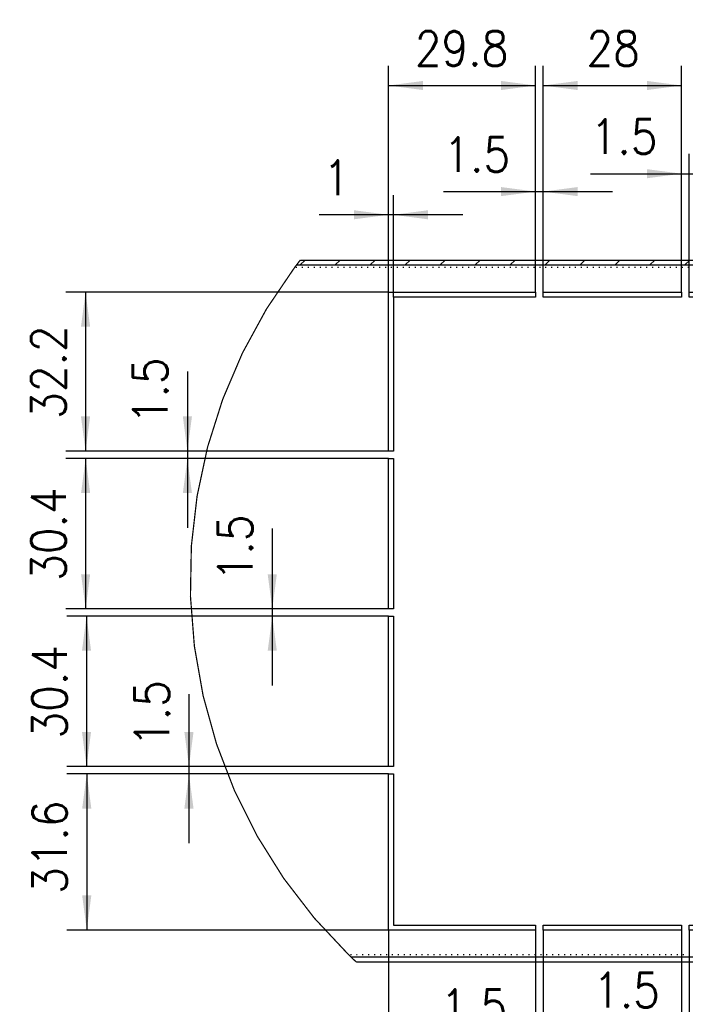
# Model space of a CAD drawing. Header units: inches. Extents: x -1375 to -186, y -85 to 756.
# Tile 11 of 20: x -639 to -572, y 14 to 114. Entities that reach past the tile are written whole.
import ezdxf

# ---------------------------------------------------------------- set-up
doc = ezdxf.new("R2010")
doc.units = ezdxf.units.IN
doc.linetypes.add('DOTTED', pattern=[1, 0, -1])
doc.layers.add('1', color=7, linetype='Continuous')
doc.styles.add('CONVERTER_11', font='txt.shx', dxfattribs={"width": 0.9})
doc.dimstyles.new('ME10_DIM_184', dxfattribs={"dimtxt": 7, "dimasz": 7, "dimexe": 4, "dimexo": 0, "dimgap": 4, "dimtad": 1, "dimdec": 1, "dimdsep": 46, "dimtxsty": 'CONVERTER_11', "dimsah": 1, "dimcen": 0.09, "dimclrd": 2, "dimclre": 2, "dimclrt": 7, "dimadec": 0, "dimazin": 0, "dimtfac": 1, "dimtdec": 4, "dimtix": 1, "dimtmove": 0, "dimatfit": 3, "dimfxl": 1, "dimtolj": 1, "dimtzin": 0, "dimarcsym": 0})
doc.dimstyles.new('ME10_DIM_185', dxfattribs={"dimtxt": 7, "dimasz": 7, "dimexe": 4, "dimexo": 0, "dimgap": 4, "dimtad": 1, "dimdec": 1, "dimdsep": 46, "dimtxsty": 'CONVERTER_11', "dimsah": 1, "dimcen": 0.09, "dimclrd": 2, "dimclre": 2, "dimclrt": 7, "dimadec": 0, "dimazin": 0, "dimtfac": 1, "dimtdec": 4, "dimtix": 1, "dimtmove": 0, "dimatfit": 3, "dimfxl": 1, "dimtolj": 1, "dimtzin": 0, "dimarcsym": 0})
doc.dimstyles.new('ME10_DIM_186', dxfattribs={"dimtxt": 7, "dimasz": 7, "dimexe": 4, "dimexo": 0, "dimgap": 4, "dimtad": 1, "dimdec": 1, "dimdsep": 46, "dimtxsty": 'CONVERTER_11', "dimsah": 1, "dimcen": 0.09, "dimclrd": 2, "dimclre": 2, "dimclrt": 7, "dimadec": 0, "dimazin": 0, "dimtfac": 1, "dimtdec": 4, "dimtix": 1, "dimtmove": 0, "dimatfit": 3, "dimfxl": 1, "dimtolj": 1, "dimtzin": 0, "dimarcsym": 0})
doc.dimstyles.new('ME10_DIM_187', dxfattribs={"dimtxt": 7, "dimasz": 7, "dimexe": 4, "dimexo": 0, "dimgap": 4, "dimtad": 1, "dimdec": 1, "dimdsep": 46, "dimtxsty": 'CONVERTER_11', "dimsah": 1, "dimcen": 0.09, "dimclrd": 2, "dimclre": 2, "dimclrt": 7, "dimadec": 0, "dimazin": 0, "dimtfac": 1, "dimtdec": 4, "dimtix": 1, "dimtmove": 0, "dimatfit": 3, "dimfxl": 1, "dimtolj": 1, "dimtzin": 0, "dimarcsym": 0})
doc.dimstyles.new('ME10_DIM_188', dxfattribs={"dimtxt": 7, "dimasz": 7, "dimexe": 4, "dimexo": 0, "dimgap": 4, "dimtad": 1, "dimdec": 1, "dimdsep": 46, "dimtxsty": 'CONVERTER_11', "dimsah": 1, "dimcen": 0.09, "dimclrd": 2, "dimclre": 2, "dimclrt": 7, "dimadec": 0, "dimazin": 0, "dimtfac": 1, "dimtdec": 4, "dimtix": 1, "dimtmove": 0, "dimatfit": 3, "dimfxl": 1, "dimtolj": 1, "dimtzin": 0, "dimarcsym": 0})
doc.dimstyles.new('ME10_DIM_189', dxfattribs={"dimtxt": 7, "dimasz": 7, "dimexe": 4, "dimexo": 0, "dimgap": 4, "dimtad": 1, "dimdec": 1, "dimdsep": 46, "dimtxsty": 'CONVERTER_11', "dimsah": 1, "dimcen": 0.09, "dimclrd": 2, "dimclre": 2, "dimclrt": 7, "dimadec": 0, "dimazin": 0, "dimtfac": 1, "dimtdec": 4, "dimtix": 1, "dimtmove": 0, "dimatfit": 3, "dimfxl": 1, "dimtolj": 1, "dimtzin": 0, "dimarcsym": 0})
doc.dimstyles.new('ME10_DIM_190', dxfattribs={"dimtxt": 7, "dimasz": 7, "dimexe": 4, "dimexo": 0, "dimgap": 4, "dimtad": 1, "dimdec": 1, "dimdsep": 46, "dimtxsty": 'CONVERTER_11', "dimsah": 1, "dimcen": 0.09, "dimclrd": 2, "dimclre": 2, "dimclrt": 7, "dimadec": 0, "dimazin": 0, "dimtfac": 1, "dimtdec": 4, "dimtix": 1, "dimtmove": 0, "dimatfit": 3, "dimfxl": 1, "dimtolj": 1, "dimtzin": 0, "dimarcsym": 0})
doc.dimstyles.new('ME10_DIM_191', dxfattribs={"dimtxt": 7, "dimasz": 7, "dimexe": 4, "dimexo": 0, "dimgap": 4, "dimtad": 1, "dimdec": 1, "dimdsep": 46, "dimtxsty": 'CONVERTER_11', "dimsah": 1, "dimcen": 0.09, "dimclrd": 2, "dimclre": 2, "dimclrt": 7, "dimadec": 0, "dimazin": 0, "dimtfac": 1, "dimtdec": 4, "dimtix": 1, "dimtmove": 0, "dimatfit": 3, "dimfxl": 1, "dimtolj": 1, "dimtzin": 0, "dimarcsym": 0})
doc.dimstyles.new('ME10_DIM_198', dxfattribs={"dimtxt": 7, "dimasz": 7, "dimexe": 4, "dimexo": 0, "dimgap": 4, "dimtad": 1, "dimdec": 1, "dimdsep": 46, "dimtxsty": 'CONVERTER_11', "dimsah": 1, "dimcen": 0.09, "dimclrd": 2, "dimclre": 2, "dimclrt": 7, "dimadec": 0, "dimazin": 0, "dimtfac": 1, "dimtdec": 4, "dimtix": 1, "dimtmove": 0, "dimatfit": 3, "dimfxl": 1, "dimtolj": 1, "dimtzin": 0, "dimarcsym": 0})
doc.dimstyles.new('ME10_DIM_199', dxfattribs={"dimtxt": 7, "dimasz": 7, "dimexe": 4, "dimexo": 0, "dimgap": 4, "dimtad": 1, "dimdec": 1, "dimdsep": 46, "dimtxsty": 'CONVERTER_11', "dimsah": 1, "dimcen": 0.09, "dimclrd": 2, "dimclre": 2, "dimclrt": 7, "dimadec": 0, "dimazin": 0, "dimtfac": 1, "dimtdec": 4, "dimtix": 1, "dimtmove": 0, "dimatfit": 3, "dimfxl": 1, "dimtolj": 1, "dimtzin": 0, "dimarcsym": 0})
doc.dimstyles.new('ME10_DIM_200', dxfattribs={"dimtxt": 7, "dimasz": 7, "dimexe": 4, "dimexo": 0, "dimgap": 4, "dimtad": 1, "dimdec": 1, "dimdsep": 46, "dimtxsty": 'CONVERTER_11', "dimsah": 1, "dimcen": 0.09, "dimclrd": 2, "dimclre": 2, "dimclrt": 7, "dimadec": 0, "dimazin": 0, "dimtfac": 1, "dimtdec": 4, "dimtix": 1, "dimtmove": 0, "dimatfit": 3, "dimfxl": 1, "dimtolj": 1, "dimtzin": 0, "dimarcsym": 0})
doc.dimstyles.new('ME10_DIM_201', dxfattribs={"dimtxt": 7, "dimasz": 7, "dimexe": 4, "dimexo": 0, "dimgap": 4, "dimtad": 1, "dimdec": 1, "dimdsep": 46, "dimtxsty": 'CONVERTER_11', "dimsah": 1, "dimcen": 0.09, "dimclrd": 2, "dimclre": 2, "dimclrt": 7, "dimadec": 0, "dimazin": 0, "dimtfac": 1, "dimtdec": 4, "dimtix": 1, "dimtmove": 0, "dimatfit": 3, "dimfxl": 1, "dimtolj": 1, "dimtzin": 0, "dimarcsym": 0})
doc.dimstyles.new('ME10_DIM_212', dxfattribs={"dimtxt": 7, "dimasz": 7, "dimexe": 4, "dimexo": 0, "dimgap": 4, "dimtad": 1, "dimdec": 1, "dimdsep": 46, "dimtxsty": 'CONVERTER_11', "dimsah": 1, "dimcen": 0.09, "dimclrd": 2, "dimclre": 2, "dimclrt": 7, "dimadec": 0, "dimazin": 0, "dimtfac": 1, "dimtdec": 4, "dimtix": 1, "dimtmove": 0, "dimatfit": 3, "dimfxl": 1, "dimtolj": 1, "dimtzin": 0, "dimarcsym": 0})
doc.dimstyles.new('ME10_DIM_213', dxfattribs={"dimtxt": 7, "dimasz": 7, "dimexe": 4, "dimexo": 0, "dimgap": 4, "dimtad": 1, "dimdec": 1, "dimdsep": 46, "dimtxsty": 'CONVERTER_11', "dimsah": 1, "dimcen": 0.09, "dimclrd": 2, "dimclre": 2, "dimclrt": 7, "dimadec": 0, "dimazin": 0, "dimtfac": 1, "dimtdec": 4, "dimtix": 1, "dimtmove": 0, "dimatfit": 3, "dimfxl": 1, "dimtolj": 1, "dimtzin": 0, "dimarcsym": 0})
doc.dimstyles.new('ME10_DIM_216', dxfattribs={"dimtxt": 7, "dimasz": 7, "dimexe": 4, "dimexo": 0, "dimgap": 4, "dimtad": 1, "dimdec": 1, "dimdsep": 46, "dimtxsty": 'CONVERTER_11', "dimsah": 1, "dimcen": 0.09, "dimclrd": 2, "dimclre": 2, "dimclrt": 7, "dimadec": 0, "dimazin": 0, "dimtfac": 1, "dimtdec": 4, "dimtix": 1, "dimtmove": 0, "dimatfit": 3, "dimfxl": 1, "dimtolj": 1, "dimtzin": 0, "dimarcsym": 0})
doc.dimstyles.new('ME10_DIM_217', dxfattribs={"dimtxt": 7, "dimasz": 7, "dimexe": 4, "dimexo": 0, "dimgap": 4, "dimtad": 1, "dimdec": 1, "dimdsep": 46, "dimtxsty": 'CONVERTER_11', "dimsah": 1, "dimcen": 0.09, "dimclrd": 2, "dimclre": 2, "dimclrt": 7, "dimadec": 0, "dimazin": 0, "dimtfac": 1, "dimtdec": 4, "dimtix": 1, "dimtmove": 0, "dimatfit": 3, "dimfxl": 1, "dimtolj": 1, "dimtzin": 0, "dimarcsym": 0})

# ---------------------------------------------------------------- blocks, each defined once
blk = doc.blocks.new('213223A-27A_cassaforma__13', base_point=(-1244.41, 36.87))
at = {"linetype": 'Continuous'}
h = blk.add_hatch(dxfattribs=at)
h.set_pattern_fill('_USER', color=253, scale=5, angle=45, pattern_type=0)
h.set_pattern_definition([(45, (0, 0), (-3.535534, 3.535534), [])])
edge = h.paths.add_edge_path()
edge.add_line((-1061.71, 177.51), (-1061.71, 42.16))
edge.add_arc((-1138.79, 114.19), 105.5, 316.5237, 316.9396, ccw=False)
edge.add_arc((-1138.79, 114.19), 105.5, 316.1499, 316.5237, ccw=False)
edge.add_line((-1062.71, 41.11), (-1062.71, 177.51))
edge.add_arc((-1063.21, 177.51), 0.5, 0, 90)
edge.add_line((-1063.21, 178.01), (-1064.31, 178.01))
edge.add_line((-1064.31, 178.01), (-1222.8, 178.01))
edge.add_arc((-1138.79, 114.19), 105.5, 142.0943, 142.7795, ccw=False)
edge.add_line((-1222.03, 179.01), (-1063.21, 179.01))
edge.add_arc((-1063.21, 177.51), 1.5, 0, 90, ccw=False)
at = {"color": 3, "linetype": 'DOTTED'}
for p, q in [((-1064.31, 177.51), (-1223.18, 177.51)), ((-1064.31, 39.48), (-1064.31, 177.51)), ((-1065.31, 38.49), (-1212.27, 38.49))]:
    blk.add_line(p, q, dxfattribs=at)
at = {"color": 7, "linetype": 'Continuous'}
for p, q in [((-1222.8, 178.01), (-1064.31, 178.01)), ((-1222.03, 179.01), (-1063.21, 179.01)), ((-1064.31, 178.01), (-1063.21, 178.01)), ((-1064.31, 178.01), (-1064.31, 177.51)), ((-1063.81, 177.51), (-1064.31, 177.51)), ((-1063.81, 39.98), (-1063.81, 177.51)), ((-1063.81, 177.51), (-1062.81, 177.51)), ((-1062.81, 41), (-1062.81, 177.51)), ((-1062.71, 41.11), (-1062.71, 177.51)), ((-1061.71, 42.16), (-1061.71, 177.51)), ((-1204.21, 172.51), (-1174.46, 172.51)), ((-1204.21, 140.36), (-1204.21, 172.51)), ((-1174.46, 171.51), (-1203.21, 171.51)), ((-1203.21, 171.51), (-1203.21, 140.36)), ((-1174.46, 172.51), (-1174.46, 171.51)), ((-1172.96, 171.51), (-1172.96, 172.51)), ((-1172.96, 172.51), (-1144.96, 172.51)), ((-1144.96, 171.51), (-1172.96, 171.51)), ((-1144.96, 172.51), (-1144.96, 171.51)), ((-1143.46, 171.51), (-1143.46, 172.51)), ((-1143.46, 172.51), (-1115.46, 172.51)), ((-1115.46, 171.51), (-1143.46, 171.51)), ((-1115.46, 172.51), (-1115.46, 171.51)), ((-1113.96, 172.51), (-1083.21, 172.51)), ((-1113.96, 171.51), (-1113.96, 172.51)), ((-1084.21, 171.51), (-1113.96, 171.51)), ((-1084.21, 140.36), (-1084.21, 171.51)), ((-1083.21, 172.51), (-1083.21, 140.36)), ((-1203.21, 140.36), (-1204.21, 140.36)), ((-1083.21, 140.36), (-1084.21, 140.36)), ((-1204.21, 138.86), (-1203.21, 138.86)), ((-1204.21, 108.46), (-1204.21, 138.86)), ((-1203.21, 138.86), (-1203.21, 108.46)), ((-1084.21, 138.86), (-1083.21, 138.86)), ((-1084.21, 108.46), (-1084.21, 138.86)), ((-1083.21, 138.86), (-1083.21, 108.46)), ((-1203.21, 108.46), (-1204.21, 108.46)), ((-1083.21, 108.46), (-1084.21, 108.46)), ((-1204.21, 76.56), (-1204.21, 106.96)), ((-1204.21, 106.96), (-1203.21, 106.96)), ((-1203.21, 106.96), (-1203.21, 76.56)), ((-1084.21, 76.56), (-1084.21, 106.96)), ((-1084.21, 106.96), (-1083.21, 106.96)), ((-1083.21, 106.96), (-1083.21, 76.56)), ((-1203.21, 76.56), (-1204.21, 76.56)), ((-1083.21, 76.56), (-1084.21, 76.56)), ((-1204.21, 43.49), (-1204.21, 75.06)), ((-1204.21, 75.06), (-1203.21, 75.06)), ((-1203.21, 75.06), (-1203.21, 44.49)), ((-1084.21, 44.49), (-1084.21, 75.06)), ((-1084.21, 75.06), (-1083.21, 75.06)), ((-1083.21, 75.06), (-1083.21, 43.49)), ((-1203.21, 44.49), (-1174.46, 44.49)), ((-1174.46, 44.49), (-1174.46, 43.49)), ((-1172.96, 43.49), (-1172.96, 44.49)), ((-1172.96, 44.49), (-1144.96, 44.49)), ((-1144.96, 44.49), (-1144.96, 43.49)), ((-1143.46, 43.49), (-1143.46, 44.49)), ((-1143.46, 44.49), (-1115.46, 44.49)), ((-1115.46, 44.49), (-1115.46, 43.49)), ((-1113.96, 43.49), (-1113.96, 44.49)), ((-1113.96, 44.49), (-1084.21, 44.49)), ((-1174.46, 43.49), (-1204.21, 43.49)), ((-1144.96, 43.49), (-1172.96, 43.49)), ((-1115.46, 43.49), (-1143.46, 43.49)), ((-1083.21, 43.49), (-1113.96, 43.49)), ((-1065.83, 37.99), (-1211.75, 37.99)), ((-1066.89, 36.99), (-1210.69, 36.99))]:
    blk.add_line(p, q, dxfattribs=at)
at = {"color": 12, "linetype": 'Continuous', "const_width": 0.25}
for points in [[(-1223.18, 177.51, 0.377533), (-1212.27, 38.49, 0.377533)], [(-1222.8, 178.01, 0.001485), (-1223.18, 177.51, 0.001485)], [(-1222.03, 179.01, 0.00299), (-1222.8, 178.01, 0.00299)], [(-1062.24, 41.61, 0.001815), (-1061.71, 42.16, 0.001815)], [(-1064.31, 39.48, 0.001679), (-1063.81, 39.98, 0.001679)], [(-1063.81, 39.98, 0.003392), (-1062.81, 41, 0.003392)], [(-1062.71, 41.11, 0.001631), (-1062.24, 41.61, 0.001631)], [(-1212.27, 38.49, 0.001707), (-1211.75, 37.99, 0.001707)], [(-1211.75, 37.99, 0.003452), (-1210.69, 36.99, 0.003452)], [(-1066.89, 36.99, 0.003452), (-1065.83, 37.99, 0.003452)], [(-1065.83, 37.99, 0.001707), (-1065.31, 38.49, 0.001707)], [(-1065.31, 38.49, 0.003324), (-1064.31, 39.48, 0.003324)]]:
    blk.add_lwpolyline(points, format="xyb", dxfattribs=at)
at = {"color": 7, "linetype": 'Continuous'}
for radius in [1.5, 0.5]:
    blk.add_arc((-1063.21, 177.51), radius, 0, 90, dxfattribs=at)
blk = doc.blocks.new('*D211')
at = {"layer": '1', "color": 2, "linetype": 'Continuous'}
for p, q in [((-1204.21, 172.51), (-1204.21, 192.16)), ((-1203.21, 171.51), (-1203.21, 192.16)), ((-1204.21, 188.16), (-1218.21, 188.16)), ((-1203.21, 188.16), (-1204.21, 188.16)), ((-1189.21, 188.16), (-1203.21, 188.16))]:
    blk.add_line(p, q, dxfattribs=at)
at = {"layer": '1', "color": 2}
for points in [[(-1211.21, 187.24), (-1211.21, 189.08), (-1204.21, 188.16)], [(-1196.21, 189.08), (-1196.21, 187.24), (-1203.21, 188.16)]]:
    blk.add_solid(points, dxfattribs=at)
at = {"layer": '1', "color": 7, "insert": (-1217.44, 192.16), "char_height": 7, "attachment_point": 7, "rotation": 0.0001, "line_spacing_factor": 0.60024, "style": 'CONVERTER_11'}
blk.add_mtext('1', dxfattribs=at)
blk = doc.blocks.new('*D212')
at = {"layer": '1', "color": 2, "linetype": 'Continuous'}
for p, q in [((-1244.54, 91.19), (-1244.54, 76.56)), ((-1204.21, 76.56), (-1248.54, 76.56)), ((-1244.54, 76.56), (-1244.54, 75.06)), ((-1204.21, 75.06), (-1248.54, 75.06)), ((-1244.54, 75.06), (-1244.54, 61.06))]:
    blk.add_line(p, q, dxfattribs=at)
at = {"layer": '1', "color": 2}
for points in [[(-1245.47, 83.56), (-1243.62, 83.56), (-1244.54, 76.56)], [(-1243.62, 68.06), (-1245.47, 68.06), (-1244.54, 75.06)]]:
    blk.add_solid(points, dxfattribs=at)
at = {"layer": '1', "color": 7, "insert": (-1248.54, 80.51), "char_height": 7, "attachment_point": 7, "rotation": 90, "line_spacing_factor": 0.60024, "style": 'CONVERTER_11'}
blk.add_mtext('1.5', dxfattribs=at)
blk = doc.blocks.new('*D213')
at = {"layer": '1', "color": 2, "linetype": 'Continuous'}
for p, q in [((-1227.7, 124.71), (-1227.7, 108.46)), ((-1204.21, 108.46), (-1231.7, 108.46)), ((-1227.7, 108.46), (-1227.7, 106.96)), ((-1204.21, 106.96), (-1231.7, 106.96)), ((-1227.7, 106.96), (-1227.7, 92.96))]:
    blk.add_line(p, q, dxfattribs=at)
at = {"layer": '1', "color": 2}
for points in [[(-1228.63, 115.46), (-1226.78, 115.46), (-1227.7, 108.46)], [(-1226.78, 99.96), (-1228.63, 99.96), (-1227.7, 106.96)]]:
    blk.add_solid(points, dxfattribs=at)
at = {"layer": '1', "color": 7, "insert": (-1231.7, 114.04), "char_height": 7, "attachment_point": 7, "rotation": 90, "line_spacing_factor": 0.60024, "style": 'CONVERTER_11'}
blk.add_mtext('1.5', dxfattribs=at)
blk = doc.blocks.new('*D214')
at = {"layer": '1', "color": 2, "linetype": 'Continuous'}
for p, q in [((-1244.86, 156.48), (-1244.86, 140.36)), ((-1204.21, 140.36), (-1248.86, 140.36)), ((-1244.86, 140.36), (-1244.86, 138.86)), ((-1204.21, 138.86), (-1248.86, 138.86)), ((-1244.86, 138.86), (-1244.86, 124.86))]:
    blk.add_line(p, q, dxfattribs=at)
at = {"layer": '1', "color": 2}
for points in [[(-1245.78, 147.36), (-1243.94, 147.36), (-1244.86, 140.36)], [(-1243.94, 131.86), (-1245.78, 131.86), (-1244.86, 138.86)]]:
    blk.add_solid(points, dxfattribs=at)
at = {"layer": '1', "color": 7, "insert": (-1248.86, 145.81), "char_height": 7, "attachment_point": 7, "rotation": 90, "line_spacing_factor": 0.60024, "style": 'CONVERTER_11'}
blk.add_mtext('1.5', dxfattribs=at)
blk = doc.blocks.new('*D215')
at = {"layer": '1', "color": 2, "linetype": 'Continuous'}
for p, q in [((-1204.21, 75.06), (-1269.2, 75.06)), ((-1265.2, 75.06), (-1265.2, 43.49)), ((-1204.21, 43.49), (-1269.2, 43.49))]:
    blk.add_line(p, q, dxfattribs=at)
at = {"layer": '1', "color": 2}
for points in [[(-1264.28, 68.06), (-1266.13, 68.06), (-1265.2, 75.06)], [(-1266.13, 50.49), (-1264.28, 50.49), (-1265.2, 43.49)]]:
    blk.add_solid(points, dxfattribs=at)
at = {"layer": '1', "color": 7, "insert": (-1269.2, 50.79), "char_height": 7, "attachment_point": 7, "rotation": 90, "line_spacing_factor": 0.60024, "style": 'CONVERTER_11'}
blk.add_mtext('31.6', dxfattribs=at)
blk = doc.blocks.new('*D216')
at = {"layer": '1', "color": 2, "linetype": 'Continuous'}
for p, q in [((-1204.21, 106.96), (-1269.25, 106.96)), ((-1265.25, 106.96), (-1265.25, 76.56)), ((-1204.21, 76.56), (-1269.25, 76.56))]:
    blk.add_line(p, q, dxfattribs=at)
at = {"layer": '1', "color": 2}
for points in [[(-1264.33, 99.96), (-1266.17, 99.96), (-1265.25, 106.96)], [(-1266.17, 83.56), (-1264.33, 83.56), (-1265.25, 76.56)]]:
    blk.add_solid(points, dxfattribs=at)
at = {"layer": '1', "color": 7, "insert": (-1269.25, 82.22), "char_height": 7, "attachment_point": 7, "rotation": 90, "line_spacing_factor": 0.60024, "style": 'CONVERTER_11'}
blk.add_mtext('30.4', dxfattribs=at)
blk = doc.blocks.new('*D217')
at = {"layer": '1', "color": 2, "linetype": 'Continuous'}
for p, q in [((-1204.21, 138.86), (-1269.43, 138.86)), ((-1265.43, 138.86), (-1265.43, 108.46)), ((-1204.21, 108.46), (-1269.43, 108.46))]:
    blk.add_line(p, q, dxfattribs=at)
at = {"layer": '1', "color": 2}
for points in [[(-1264.51, 131.86), (-1266.35, 131.86), (-1265.43, 138.86)], [(-1266.35, 115.46), (-1264.51, 115.46), (-1265.43, 108.46)]]:
    blk.add_solid(points, dxfattribs=at)
at = {"layer": '1', "color": 7, "insert": (-1269.43, 114.12), "char_height": 7, "attachment_point": 7, "rotation": 90, "line_spacing_factor": 0.60024, "style": 'CONVERTER_11'}
blk.add_mtext('30.4', dxfattribs=at)
blk = doc.blocks.new('*D218')
at = {"layer": '1', "color": 2, "linetype": 'Continuous'}
for p, q in [((-1204.21, 172.51), (-1269.45, 172.51)), ((-1265.45, 172.51), (-1265.45, 140.36)), ((-1204.21, 140.36), (-1269.45, 140.36))]:
    blk.add_line(p, q, dxfattribs=at)
at = {"layer": '1', "color": 2}
for points in [[(-1264.52, 165.51), (-1266.37, 165.51), (-1265.45, 172.51)], [(-1266.37, 147.36), (-1264.52, 147.36), (-1265.45, 140.36)]]:
    blk.add_solid(points, dxfattribs=at)
at = {"layer": '1', "color": 7, "insert": (-1269.45, 146.89), "char_height": 7, "attachment_point": 7, "rotation": 90, "line_spacing_factor": 0.60024, "style": 'CONVERTER_11'}
blk.add_mtext('32.2', dxfattribs=at)
blk = doc.blocks.new('*D225')
at = {"layer": '1', "color": 2, "linetype": 'Continuous'}
for p, q in [((-1144.96, 43.49), (-1144.96, 19.84)), ((-1143.46, 43.49), (-1143.46, 19.84)), ((-1162.84, 23.84), (-1144.96, 23.84)), ((-1144.96, 23.84), (-1143.46, 23.84)), ((-1143.46, 23.84), (-1129.46, 23.84))]:
    blk.add_line(p, q, dxfattribs=at)
at = {"layer": '1', "color": 2}
for points in [[(-1151.96, 22.92), (-1151.96, 24.76), (-1144.96, 23.84)], [(-1136.46, 24.76), (-1136.46, 22.92), (-1143.46, 23.84)]]:
    blk.add_solid(points, dxfattribs=at)
at = {"layer": '1', "color": 7, "insert": (-1162.84, 27.84), "char_height": 7, "attachment_point": 7, "rotation": 0.0001, "line_spacing_factor": 0.60024, "style": 'CONVERTER_11'}
blk.add_mtext('1.5', dxfattribs=at)
blk = doc.blocks.new('*D226')
at = {"layer": '1', "color": 2, "linetype": 'Continuous'}
for p, q in [((-1174.46, 43.49), (-1174.46, 16.49)), ((-1172.96, 43.49), (-1172.96, 16.49)), ((-1193.72, 20.49), (-1174.46, 20.49)), ((-1174.46, 20.49), (-1172.96, 20.49)), ((-1172.96, 20.49), (-1158.96, 20.49))]:
    blk.add_line(p, q, dxfattribs=at)
at = {"layer": '1', "color": 2}
for points in [[(-1181.46, 19.57), (-1181.46, 21.42), (-1174.46, 20.49)], [(-1165.96, 21.42), (-1165.96, 19.57), (-1172.96, 20.49)]]:
    blk.add_solid(points, dxfattribs=at)
at = {"layer": '1', "color": 7, "insert": (-1193.72, 24.49), "char_height": 7, "attachment_point": 7, "rotation": 0.0001, "line_spacing_factor": 0.60024, "style": 'CONVERTER_11'}
blk.add_mtext('1.5', dxfattribs=at)
blk = doc.blocks.new('*D227')
at = {"layer": '1', "color": 2, "linetype": 'Continuous'}
for p, q in [((-1204.21, 43.49), (-1204.21, -0.61)), ((-1174.46, 43.49), (-1174.46, -0.61)), ((-1174.46, 3.39), (-1204.21, 3.39))]:
    blk.add_line(p, q, dxfattribs=at)
at = {"layer": '1', "color": 2}
for points in [[(-1197.21, 4.31), (-1197.21, 2.47), (-1204.21, 3.39)], [(-1181.46, 2.47), (-1181.46, 4.31), (-1174.46, 3.39)]]:
    blk.add_solid(points, dxfattribs=at)
at = {"layer": '1', "color": 7, "insert": (-1198.88, 7.39), "char_height": 7, "attachment_point": 7, "rotation": 0.0001, "line_spacing_factor": 0.60024, "style": 'CONVERTER_11'}
blk.add_mtext('29.8', dxfattribs=at)
blk = doc.blocks.new('*D228')
at = {"layer": '1', "color": 2, "linetype": 'Continuous'}
for p, q in [((-1172.96, 43.49), (-1172.96, -0.61)), ((-1144.96, 43.49), (-1144.96, -0.61)), ((-1144.96, 3.39), (-1172.96, 3.39))]:
    blk.add_line(p, q, dxfattribs=at)
at = {"layer": '1', "color": 2}
for points in [[(-1165.96, 4.31), (-1165.96, 2.47), (-1172.96, 3.39)], [(-1151.96, 2.47), (-1151.96, 4.31), (-1144.96, 3.39)]]:
    blk.add_solid(points, dxfattribs=at)
at = {"layer": '1', "color": 7, "insert": (-1164.21, 7.39), "char_height": 7, "attachment_point": 7, "rotation": 0.0001, "line_spacing_factor": 0.60024, "style": 'CONVERTER_11'}
blk.add_mtext('28', dxfattribs=at)
blk = doc.blocks.new('*D239')
at = {"layer": '1', "color": 2, "linetype": 'Continuous'}
for p, q in [((-1144.96, 172.51), (-1144.96, 200.47)), ((-1143.46, 172.51), (-1143.46, 200.47)), ((-1163.35, 196.47), (-1144.96, 196.47)), ((-1144.96, 196.47), (-1143.46, 196.47)), ((-1143.46, 196.47), (-1129.46, 196.47))]:
    blk.add_line(p, q, dxfattribs=at)
at = {"layer": '1', "color": 2}
for points in [[(-1151.96, 195.55), (-1151.96, 197.39), (-1144.96, 196.47)], [(-1136.46, 197.39), (-1136.46, 195.55), (-1143.46, 196.47)]]:
    blk.add_solid(points, dxfattribs=at)
at = {"layer": '1', "color": 7, "insert": (-1163.35, 200.47), "char_height": 7, "attachment_point": 7, "rotation": 0.0001, "line_spacing_factor": 0.60024, "style": 'CONVERTER_11'}
blk.add_mtext('1.5', dxfattribs=at)
blk = doc.blocks.new('*D240')
at = {"layer": '1', "color": 2, "linetype": 'Continuous'}
for p, q in [((-1174.46, 172.51), (-1174.46, 196.85)), ((-1172.96, 172.51), (-1172.96, 196.85)), ((-1193.12, 192.85), (-1174.46, 192.85)), ((-1174.46, 192.85), (-1172.96, 192.85)), ((-1172.96, 192.85), (-1158.96, 192.85))]:
    blk.add_line(p, q, dxfattribs=at)
at = {"layer": '1', "color": 2}
for points in [[(-1181.46, 191.93), (-1181.46, 193.77), (-1174.46, 192.85)], [(-1165.96, 193.77), (-1165.96, 191.93), (-1172.96, 192.85)]]:
    blk.add_solid(points, dxfattribs=at)
at = {"layer": '1', "color": 7, "insert": (-1193.12, 196.85), "char_height": 7, "attachment_point": 7, "rotation": 0.0001, "line_spacing_factor": 0.60024, "style": 'CONVERTER_11'}
blk.add_mtext('1.5', dxfattribs=at)
blk = doc.blocks.new('*D243')
at = {"layer": '1', "color": 2, "linetype": 'Continuous'}
for p, q in [((-1172.96, 172.51), (-1172.96, 218.31)), ((-1144.96, 172.51), (-1144.96, 218.31)), ((-1172.96, 214.31), (-1144.96, 214.31))]:
    blk.add_line(p, q, dxfattribs=at)
at = {"layer": '1', "color": 2}
for points in [[(-1165.96, 215.23), (-1165.96, 213.39), (-1172.96, 214.31)], [(-1151.96, 213.39), (-1151.96, 215.23), (-1144.96, 214.31)]]:
    blk.add_solid(points, dxfattribs=at)
at = {"layer": '1', "color": 7, "insert": (-1164.21, 218.31), "char_height": 7, "attachment_point": 7, "rotation": 0.0001, "line_spacing_factor": 0.60024, "style": 'CONVERTER_11'}
blk.add_mtext('28', dxfattribs=at)
blk = doc.blocks.new('*D244')
at = {"layer": '1', "color": 2, "linetype": 'Continuous'}
for p, q in [((-1204.21, 172.51), (-1204.21, 218.31)), ((-1174.46, 172.51), (-1174.46, 218.31)), ((-1204.21, 214.31), (-1174.46, 214.31))]:
    blk.add_line(p, q, dxfattribs=at)
at = {"layer": '1', "color": 2}
for points in [[(-1197.21, 215.23), (-1197.21, 213.39), (-1204.21, 214.31)], [(-1181.46, 213.39), (-1181.46, 215.23), (-1174.46, 214.31)]]:
    blk.add_solid(points, dxfattribs=at)
at = {"layer": '1', "color": 7, "insert": (-1198.88, 218.31), "char_height": 7, "attachment_point": 7, "rotation": 0.0001, "line_spacing_factor": 0.60024, "style": 'CONVERTER_11'}
blk.add_mtext('29.8', dxfattribs=at)
blk = doc.blocks.new('Dettaglio3__14', base_point=(-1148.5, 108))
blk.add_blockref('213223A-27A_cassaforma__13', (-1244.41, 36.87))
at = {"layer": '1'}
for base, p1, p2, dimstyle, picture, middle, turn in [((-1204.21312232, 214.31039093), (-1174.46312232, 172.50521924), (-1204.21312232, 172.50521924), 'ME10_DIM_217', '*D244', (-1189.33812232, 221.81039093), 0.00013889), ((-1203.21, 188.16), (-1204.21, 172.51), (-1203.21, 171.51), 'ME10_DIM_184', '*D211', (-1216.39, 195.66), 0.0001)]:
    dim = blk.add_linear_dim(base=base, p1=p1, p2=p2, dimstyle=dimstyle, dxfattribs=at)
    dim.commit()
    dim.dimension.update_dxf_attribs({"geometry": picture, "text_midpoint": middle, "text_rotation": turn})
for p1, p2, distance, dimstyle, picture, middle, turn in [((-1144.96, 172.51), (-1172.96, 172.51), -41.81, 'ME10_DIM_216', '*D243', (-1158.96, 221.81), 0.0001), ((-1143.46, 172.51), (-1144.96, 172.51), -23.96, 'ME10_DIM_212', '*D239', (-1158.02, 203.97), 0.0001), ((-1172.96, 172.51), (-1174.46, 172.51), -20.35, 'ME10_DIM_213', '*D240', (-1187.78, 200.35), 0.0001), ((-1204.21312232, 140.35521924), (-1204.21312232, 172.50521924), 61.23281171, 'ME10_DIM_191', '*D218', (-1272.94593402, 156.43021924), 90), ((-1204.21, 138.86), (-1204.21, 140.36), 40.65, 'ME10_DIM_187', '*D214', (-1252.36, 151.15), 90), ((-1204.21, 108.46), (-1204.21, 138.86), 61.22, 'ME10_DIM_190', '*D217', (-1272.93, 123.66), 90), ((-1204.21, 106.96), (-1204.21, 108.46), 23.49, 'ME10_DIM_186', '*D213', (-1235.2, 119.37), 90), ((-1204.21, 76.56), (-1204.21, 106.96), 61.04, 'ME10_DIM_189', '*D216', (-1272.75, 91.76), 90), ((-1204.21, 75.06), (-1204.21, 76.56), 40.33, 'ME10_DIM_185', '*D212', (-1252.04, 85.85), 90), ((-1204.21, 43.49), (-1204.21, 75.06), 60.99, 'ME10_DIM_188', '*D215', (-1272.7, 59.28), 90), ((-1204.21312232, 43.49478216), (-1174.46312232, 43.49478216), -40.10265697, 'ME10_DIM_200', '*D227', (-1189.33812232, 10.89212519), 0.00013889), ((-1172.96, 43.49), (-1174.46, 43.49), 23, 'ME10_DIM_199', '*D226', (-1188.38, 27.99), 0.0001), ((-1172.96, 43.49), (-1144.96, 43.49), -40.1, 'ME10_DIM_201', '*D228', (-1158.96, 10.89), 0.0001), ((-1143.46, 43.49), (-1144.96, 43.49), 19.66, 'ME10_DIM_198', '*D225', (-1157.5, 31.34), 0.0001)]:
    dim = blk.add_aligned_dim(p1=p1, p2=p2, distance=distance, dimstyle=dimstyle, dxfattribs=at)
    dim.commit()
    dim.dimension.update_dxf_attribs({"geometry": picture, "text_midpoint": middle, "text_rotation": turn})

msp = doc.modelspace()

# ---------------------------------------------------------------- block references
at = {"xscale": 0.5, "yscale": 0.5, "zscale": 0.5}
msp.add_blockref('Dettaglio3__14', (-574.25, 54), dxfattribs=at)

doc.saveas('drawing.dxf')
